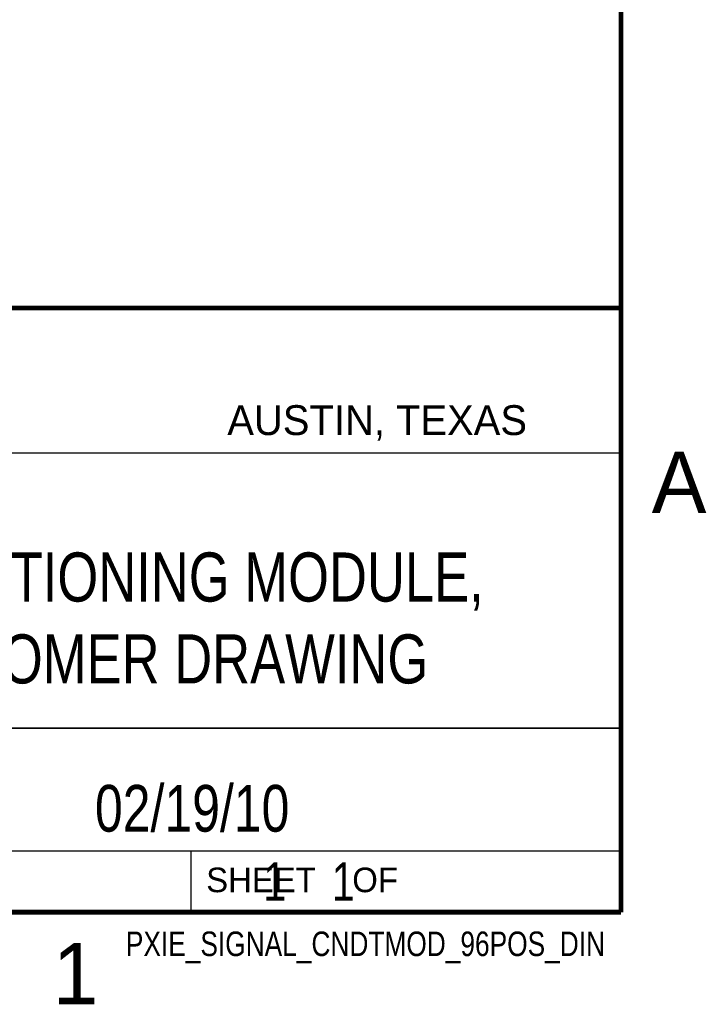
# Model space of a CAD drawing. Header units: inches. Extents: x 0 to 22, y 0 to 17.
# Tile 11 of 12: x 19.1 to 21.8, y 0.1 to 4.1. Entities that reach past the tile are written whole.
import ezdxf
from ezdxf.enums import TextEntityAlignment as Align

# ---------------------------------------------------------------- set-up
doc = ezdxf.new("R2010")
doc.units = ezdxf.units.IN
doc.header["$LTSCALE"] = 1.21
doc.header["$MEASUREMENT"] = 0
doc.layers.get('0').update_dxf_attribs({"linetype": 'CONTINUOUS'})
doc.styles.get("Standard").update_dxf_attribs({"font": 'txt', "width": 0.8})

msp = doc.modelspace()

# ---------------------------------------------------------------- linework, layer by layer
at = {"color": 2, "linetype": 'CONTINUOUS'}
for p, q in [((16.3737, 2.9596), (21.5037, 2.9596)), ((16.375, 2.96), (21.5, 2.96)), ((21.5037, 2.9596), (21.5037, 1.2496)), ((16.7288, 2.37), (21.5, 2.37)), ((16.3737, 1.2496), (21.5037, 1.2496)), ((18.01, 1.25), (21.5, 1.25)), ((21.5, 1.25), (21.5, 0.75)), ((16.375, 0.75), (21.5, 0.75)), ((18.01, 0.75), (21.5, 0.75)), ((19.75, 0.75), (21.5, 0.75)), ((19.75, 0.75), (19.75, 0.5)), ((21.5, 0.75), (21.5, 0.5)), ((19.75, 0.5), (21.5, 0.5)), ((20.4977, 0.4994), (21.4977, 0.4994)), ((20.4977, 0.4994), (20.4977, 0.4989)), ((20.4977, 0.4989), (21.4977, 0.4989)), ((21.4977, 0.4994), (21.4977, 0.4989))]:
    msp.add_line(p, q, dxfattribs=at)
at = {"color": 7, "linetype": 'CONTINUOUS', "const_width": 0.02}
for points in [[(21.5, 0.5), (21.5, 16.5)], [(13.6, 2.9595), (21.5, 2.96)], [(0.5, 0.5), (21.5, 0.5)]]:
    msp.add_lwpolyline(points, dxfattribs=at)

# ---------------------------------------------------------------- texts
at = {"color": 2, "linetype": 'CONTINUOUS'}
for s, height, p in [('AUSTIN, TEXAS', 0.121576, (19.898, 2.4426)), ('A', 0.25, (21.625, 2.125)), ('SHEET    OF', 0.1, (19.8121, 0.5815)), ('1', 0.25, (19.1875, 0.125))]:
    msp.add_text(s, height=height, dxfattribs=at).set_placement(p)
at = {"color": 2, "linetype": 'CONTINUOUS', "width": 0.8}
msp.add_text('PXIE_SIGNAL_CNDTMOD_96POS_DIN', height=0.1, dxfattribs=at).set_placement((21.4352, 0.3213), align=Align.RIGHT)
at = {"color": 7, "linetype": 'CONTINUOUS'}
for s, insert, char_height, width, attachment_point in [('PXIE SIGNAL CONDITIONING MODULE,\\P96 POS DIN CUSTOMER DRAWING', (18.9387, 1.9646), 0.2, 5.12, 2), ('02/19/10 ', (19.755, 1.0181), 0.19, 1.368, 2), ('     1    1', (19.8125, 0.7031), 0.15625, 1.375, 1)]:
    msp.add_mtext(s, dxfattribs=dict(at, insert=insert, char_height=char_height, width=width, attachment_point=attachment_point))

doc.saveas('drawing.dxf')
